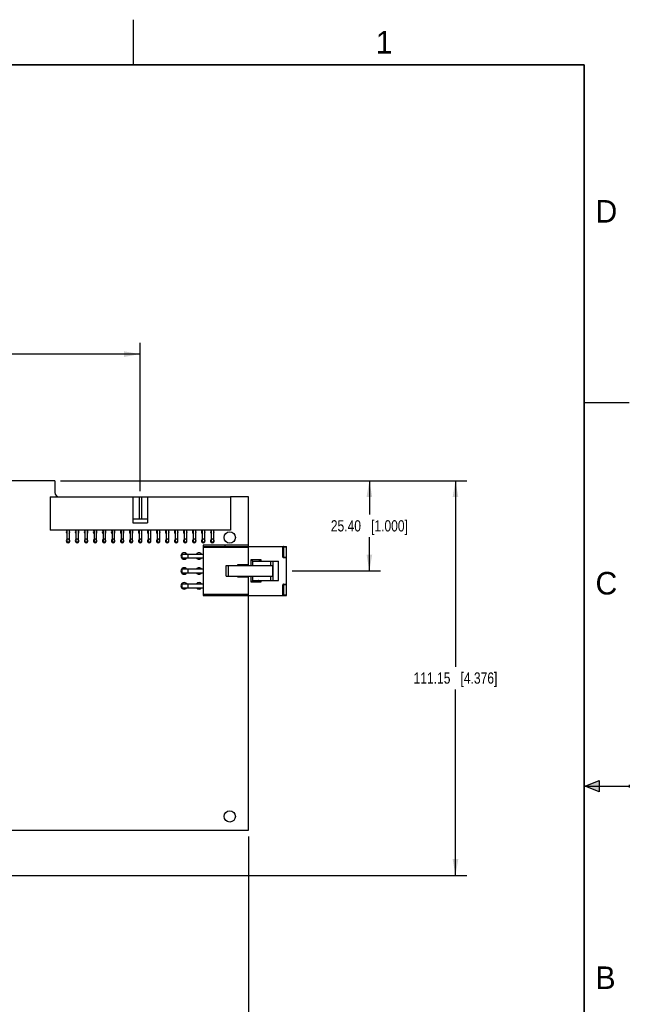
# Model space of a CAD drawing. Header units: inches. Extents: x 0 to 22, y 0 to 17.
# Tile 26 of 26: x 15.2 to 22, y 6.1 to 17. Entities that reach past the tile are written whole.
import ezdxf

# ---------------------------------------------------------------- set-up
doc = ezdxf.new("R2010")
doc.units = ezdxf.units.IN
doc.header["$LTSCALE"] = 1.21
doc.header["$MEASUREMENT"] = 0
doc.layers.get('0').update_dxf_attribs({"linetype": 'CONTINUOUS'})
doc.layers.add('02___PRT_ALL_AXES', color=7, linetype='CONTINUOUS')
doc.layers.add('DIMENSIONS', color=7, linetype='CONTINUOUS')
doc.styles.get("Standard").update_dxf_attribs({"font": 'txt', "width": 0.8})
doc.styles.add('TEXTSTYLE_2', font='txt')
doc.dimstyles.new('DIMSTYLE_1', dxfattribs={"dimtxt": 0.125, "dimasz": 0.18, "dimexe": 0.125, "dimexo": 0.0625, "dimgap": 0.0625, "dimtad": 0, "dimtih": 1, "dimtoh": 1, "dimzin": 0, "dimdsep": 46, "dimtxsty": 'STANDARD', "dimblk": '_FILLED', "dimblk1": '_FILLED', "dimblk2": '_FILLED', "dimcen": 0.09, "dimazin": 0, "dimtp": 0.01, "dimtm": 0.01, "dimtfac": 1, "dimtofl": 0, "dimtmove": 0, "dimatfit": 3, "dimldrblk": '_FILLED', "dimfxl": 1, "dimtolj": 1, "dimtzin": 0, "dimarcsym": 0})

# ---------------------------------------------------------------- blocks, each defined once
blk = doc.blocks.new('_FILLED')
at = {"color": 0, "linetype": 'BYBLOCK'}
blk.add_solid([(0, 0), (-1, 0.174), (-1, -0.174)], dxfattribs=at)
blk = doc.blocks.new('*D10')
at = {"layer": 'DIMENSIONS', "color": 2, "linetype": 'CONTINUOUS'}
for p, q in [((11.105, 11.662), (11.105, 13.416)), ((16.575, 11.772), (16.575, 13.416)), ((11.105, 13.291), (13.065, 13.291)), ((16.575, 13.291), (14.615, 13.291))]:
    blk.add_line(p, q, dxfattribs=at)
at = {"layer": 'DIMENSIONS', "color": 2, "linetype": 'CONTINUOUS', "xscale": 0.18, "yscale": 0.18, "zscale": 0.18, "rotation": 180}
blk.add_blockref('_FILLED', (11.105, 13.291), dxfattribs=at)
at = {"layer": 'DIMENSIONS', "color": 2, "linetype": 'CONTINUOUS', "xscale": 0.18, "yscale": 0.18, "zscale": 0.18}
blk.add_blockref('_FILLED', (16.575, 13.291), dxfattribs=at)
at = {"layer": 'DIMENSIONS', "color": 2, "linetype": 'CONTINUOUS', "insert": (13.84, 13.354), "char_height": 0.125, "width": 1.425, "attachment_point": 2, "line_spacing_factor": 0.9}
blk.add_mtext('138.94{\\ftxt.shx;\\W1.000000;\\H0.125000; }[5.470]', dxfattribs=at)
blk = doc.blocks.new('*D12')
at = {"layer": 'DIMENSIONS', "color": 2, "linetype": 'CONTINUOUS'}
for p, q in [((17.775, 7.94), (17.775, 5.654)), ((11.105, 7.09), (11.105, 5.654)), ((11.105, 5.779), (13.665, 5.779)), ((17.775, 5.779), (15.215, 5.779))]:
    blk.add_line(p, q, dxfattribs=at)
at = {"layer": 'DIMENSIONS', "color": 2, "linetype": 'CONTINUOUS', "xscale": 0.18, "yscale": 0.18, "zscale": 0.18, "rotation": 180}
blk.add_blockref('_FILLED', (11.105, 5.779), dxfattribs=at)
at = {"layer": 'DIMENSIONS', "color": 2, "linetype": 'CONTINUOUS', "xscale": 0.18, "yscale": 0.18, "zscale": 0.18}
blk.add_blockref('_FILLED', (17.775, 5.779), dxfattribs=at)
at = {"layer": 'DIMENSIONS', "color": 2, "linetype": 'CONTINUOUS', "insert": (14.44, 5.841), "char_height": 0.125, "width": 1.425, "attachment_point": 2, "line_spacing_factor": 0.9}
blk.add_mtext('169.42{\\ftxt.shx;\\W1.000000;\\H0.125000; }[6.670]', dxfattribs=at)
blk = doc.blocks.new('*D13')
at = {"layer": 'DIMENSIONS', "color": 2, "linetype": 'CONTINUOUS'}
for p, q in [((15.693, 11.886), (19.242, 11.886)), ((19.117, 11.886), (19.117, 11.511)), ((19.117, 10.886), (19.117, 11.261)), ((18.259, 10.886), (19.242, 10.886))]:
    blk.add_line(p, q, dxfattribs=at)
at = {"layer": 'DIMENSIONS', "color": 2, "linetype": 'CONTINUOUS', "xscale": 0.18, "yscale": 0.18, "zscale": 0.18}
for p, rotation in [((19.117, 11.886), 90), ((19.117, 10.886), 270)]:
    blk.add_blockref('_FILLED', p, dxfattribs=dict(at, rotation=rotation))
at = {"layer": 'DIMENSIONS', "color": 2, "linetype": 'CONTINUOUS', "insert": (19.117, 11.449), "char_height": 0.125, "width": 1.325, "attachment_point": 2, "line_spacing_factor": 0.9}
blk.add_mtext('25.40{\\ftxt.shx;\\W1.000000;\\H0.125000; }[1.000]', dxfattribs=at)
blk = doc.blocks.new('*D14')
at = {"layer": 'DIMENSIONS', "color": 2, "linetype": 'CONTINUOUS'}
for p, q in [((15.693, 11.886), (20.197, 11.886)), ((20.072, 11.886), (20.072, 9.823)), ((20.072, 7.51), (20.072, 9.573)), ((15.009, 7.51), (20.197, 7.51))]:
    blk.add_line(p, q, dxfattribs=at)
at = {"layer": 'DIMENSIONS', "color": 2, "linetype": 'CONTINUOUS', "xscale": 0.18, "yscale": 0.18, "zscale": 0.18}
for p, rotation in [((20.072, 11.886), 90), ((20.072, 7.51), 270)]:
    blk.add_blockref('_FILLED', p, dxfattribs=dict(at, rotation=rotation))
at = {"layer": 'DIMENSIONS', "color": 2, "linetype": 'CONTINUOUS', "insert": (20.072, 9.761), "char_height": 0.125, "width": 1.425, "attachment_point": 2, "line_spacing_factor": 0.9}
blk.add_mtext('111.15{\\ftxt.shx;\\W1.000000;\\H0.125000; }[4.376]', dxfattribs=at)

msp = doc.modelspace()

# ---------------------------------------------------------------- hatches: boundary and pattern name
at = {"linetype": 'CONTINUOUS'}
msp.add_hatch(color=2, dxfattribs=at).paths.add_polyline_path([(21.666, 8.562), (21.666, 8.438), (21.51, 8.5)])

# ---------------------------------------------------------------- linework, layer by layer
at = {"color": 2, "linetype": 'CONTINUOUS'}
for p, q in [((16.5, 16.5), (16.5, 17)), ((22, 12.75), (21.5, 12.75)), ((21.51, 8.5), (21.666, 8.562)), ((21.666, 8.562), (21.666, 8.438)), ((21.51, 8.5), (22, 8.5)), ((21.666, 8.438), (21.51, 8.5)), ((22, 8.515), (22, 8.485))]:
    msp.add_line(p, q, dxfattribs=at)
at = {"color": 7, "linetype": 'CONTINUOUS'}
for p, q in [((15.63, 11.886), (15.63, 11.756)), ((15.575, 11.709), (15.575, 11.339)), ((15.575, 11.709), (17.575, 11.709)), ((16.495, 11.709), (16.495, 11.419)), ((16.563, 11.709), (16.563, 11.459)), ((16.588, 11.709), (16.588, 11.459)), ((16.655, 11.709), (16.655, 11.419)), ((17.575, 11.709), (17.575, 11.339)), ((16.655, 11.459), (16.495, 11.459)), ((16.495, 11.419), (16.655, 11.419)), ((17.575, 11.339), (15.575, 11.339)), ((15.763, 11.339), (15.763, 11.207)), ((15.788, 11.339), (15.788, 11.207)), ((15.863, 11.339), (15.863, 11.207)), ((15.888, 11.339), (15.888, 11.207)), ((15.963, 11.339), (15.963, 11.207)), ((15.988, 11.339), (15.988, 11.207)), ((16.063, 11.339), (16.063, 11.207)), ((16.088, 11.339), (16.088, 11.207)), ((16.163, 11.339), (16.163, 11.207)), ((16.188, 11.339), (16.188, 11.207)), ((16.263, 11.339), (16.263, 11.207)), ((16.288, 11.339), (16.288, 11.207)), ((16.363, 11.339), (16.363, 11.207)), ((16.388, 11.339), (16.388, 11.207)), ((16.463, 11.339), (16.463, 11.207)), ((16.488, 11.339), (16.488, 11.207)), ((16.563, 11.339), (16.563, 11.207)), ((16.588, 11.339), (16.588, 11.207)), ((16.663, 11.339), (16.663, 11.207)), ((16.688, 11.339), (16.688, 11.207)), ((16.763, 11.339), (16.763, 11.207)), ((16.788, 11.339), (16.788, 11.207)), ((16.863, 11.339), (16.863, 11.207)), ((16.888, 11.339), (16.888, 11.207)), ((16.963, 11.339), (16.963, 11.207)), ((16.988, 11.339), (16.988, 11.207)), ((17.063, 11.339), (17.063, 11.207)), ((17.088, 11.339), (17.088, 11.207)), ((17.163, 11.339), (17.163, 11.207)), ((17.188, 11.339), (17.188, 11.207)), ((17.263, 11.339), (17.263, 11.207)), ((17.288, 11.339), (17.288, 11.207)), ((17.363, 11.339), (17.363, 11.207)), ((17.388, 11.339), (17.388, 11.207)), ((15.788, 11.239), (15.763, 11.239)), ((15.788, 11.207), (15.763, 11.207)), ((15.888, 11.239), (15.863, 11.239)), ((15.888, 11.207), (15.863, 11.207)), ((15.988, 11.239), (15.963, 11.239)), ((15.988, 11.207), (15.963, 11.207)), ((16.088, 11.239), (16.063, 11.239)), ((16.088, 11.207), (16.063, 11.207)), ((16.188, 11.239), (16.163, 11.239)), ((16.188, 11.207), (16.163, 11.207)), ((16.288, 11.239), (16.263, 11.239)), ((16.288, 11.207), (16.263, 11.207)), ((16.388, 11.239), (16.363, 11.239)), ((16.388, 11.207), (16.363, 11.207)), ((16.488, 11.239), (16.463, 11.239)), ((16.488, 11.207), (16.463, 11.207)), ((16.588, 11.239), (16.563, 11.239)), ((16.588, 11.207), (16.563, 11.207)), ((16.688, 11.239), (16.663, 11.239)), ((16.688, 11.207), (16.663, 11.207)), ((16.788, 11.239), (16.763, 11.239)), ((16.788, 11.207), (16.763, 11.207)), ((16.888, 11.239), (16.863, 11.239)), ((16.888, 11.207), (16.863, 11.207)), ((16.988, 11.239), (16.963, 11.239)), ((16.988, 11.207), (16.963, 11.207)), ((17.088, 11.239), (17.063, 11.239)), ((17.088, 11.207), (17.063, 11.207)), ((17.188, 11.239), (17.163, 11.239)), ((17.188, 11.207), (17.163, 11.207)), ((17.288, 11.239), (17.263, 11.239)), ((17.288, 11.207), (17.263, 11.207)), ((17.775, 11.174), (17.272, 11.174)), ((17.272, 11.174), (17.272, 10.615)), ((17.272, 11.158), (18.197, 11.158)), ((17.775, 11.146), (17.272, 11.146)), ((17.388, 11.239), (17.363, 11.239)), ((17.388, 11.207), (17.363, 11.207)), ((17.516, 11.158), (17.516, 11.174)), ((17.775, 10.946), (17.775, 11.174)), ((18.197, 11.15), (18.157, 11.15)), ((18.157, 11.04), (18.157, 11.15)), ((18.165, 11.158), (18.165, 11.032)), ((18.197, 10.615), (18.197, 11.158)), ((17.042, 11.073), (17.272, 11.073)), ((17.042, 11.031), (17.042, 11.073)), ((17.042, 11.031), (17.272, 11.031)), ((17.104, 11.073), (17.104, 11.031)), ((18.157, 11.04), (18.197, 11.04)), ((18.197, 11.032), (18.165, 11.032)), ((17.527, 10.946), (18.047, 10.946)), ((17.527, 10.827), (17.527, 10.946)), ((17.555, 10.827), (17.555, 10.946)), ((17.775, 10.953), (17.655, 10.953)), ((17.655, 10.953), (17.655, 10.946)), ((17.683, 10.953), (17.683, 10.946)), ((17.805, 11.012), (17.915, 11.012)), ((17.805, 10.946), (17.805, 11.012)), ((17.805, 11.012), (17.825, 10.993)), ((17.825, 10.993), (18.11, 10.993)), ((17.825, 10.946), (17.825, 10.993)), ((17.915, 11.012), (17.915, 10.993)), ((18.023, 10.946), (18.023, 10.993)), ((18.047, 10.827), (18.047, 10.946)), ((18.051, 10.78), (18.051, 10.993)), ((18.11, 10.78), (18.11, 10.993)), ((17.042, 10.908), (17.272, 10.908)), ((17.042, 10.865), (17.042, 10.908)), ((17.042, 10.865), (17.272, 10.865)), ((17.104, 10.908), (17.104, 10.865)), ((17.527, 10.827), (18.047, 10.827)), ((17.655, 10.827), (17.655, 10.82)), ((17.655, 10.82), (17.775, 10.82)), ((17.683, 10.827), (17.683, 10.82)), ((17.775, 10.615), (17.775, 10.827)), ((17.805, 10.76), (17.805, 10.827)), ((17.825, 10.78), (17.825, 10.827)), ((18.023, 10.78), (18.023, 10.827)), ((17.042, 10.742), (17.272, 10.742)), ((17.042, 10.7), (17.042, 10.742)), ((17.104, 10.742), (17.104, 10.7)), ((17.805, 10.76), (17.825, 10.78)), ((17.915, 10.76), (17.805, 10.76)), ((17.825, 10.78), (18.11, 10.78)), ((17.915, 10.78), (17.915, 10.76)), ((18.197, 10.733), (18.157, 10.733)), ((18.157, 10.623), (18.157, 10.733)), ((18.165, 10.741), (18.197, 10.741)), ((18.165, 10.741), (18.165, 10.615)), ((17.042, 10.7), (17.272, 10.7)), ((17.272, 10.627), (17.775, 10.627)), ((17.272, 10.615), (18.197, 10.615)), ((18.157, 10.623), (18.197, 10.623)), ((15.013, 8.012), (17.775, 8.012))]:
    msp.add_line(p, q, dxfattribs=at)
at = {"color": 7, "linetype": 'CONTINUOUS', "const_width": 0.02}
for points in [[(21.5, 16.5), (0.5, 16.5)], [(21.5, 0.5), (21.5, 16.5)]]:
    msp.add_lwpolyline(points, dxfattribs=at)
at = {"color": 7, "linetype": 'CONTINUOUS'}
for centre, radius, start, end in [((15.677, 11.756), 0.047, 180, 270), ((18.165, 11.15), 0.00787, 90, 180), ((18.165, 11.04), 0.00787, 180, 270), ((18.165, 10.733), 0.00787, 90, 180), ((18.165, 10.623), 0.00787, 180, 270)]:
    msp.add_arc(centre, radius, start, end, dxfattribs=at)
at = {"color": 40, "linetype": 'CONTINUOUS'}
for centre, start, end in [((17.063, 11.052), 36.4808, 323.5192), ((17.228, 11.052), 36.4808, 143.5192), ((17.228, 11.052), 216.4808, 323.5192), ((17.063, 10.886), 36.4808, 323.5192), ((17.228, 10.886), 36.4808, 143.5192), ((17.228, 10.886), 216.4808, 323.5192), ((17.063, 10.721), 36.4808, 323.5192), ((17.228, 10.721), 36.4808, 143.5192), ((17.228, 10.721), 216.4808, 323.5192)]:
    msp.add_arc(centre, 0.0354, start, end, dxfattribs=at)
at = {"color": 7, "linetype": 'CONTINUOUS'}
for points, knots in [([(17.886, 10.993), (17.886, 10.993), (17.887, 10.993), (17.889, 10.994), (17.891, 10.995), (17.895, 10.997), (17.898, 11), (17.902, 11.003), (17.908, 11.007), (17.912, 11.01), (17.915, 11.012)], [0, 0, 0, 0, 0.030915, 0.068964, 0.164736, 0.281121, 0.411734, 0.551871, 0.69819, 1, 1, 1, 1]), ([(17.915, 10.76), (17.912, 10.763), (17.908, 10.766), (17.902, 10.77), (17.898, 10.773), (17.895, 10.776), (17.891, 10.778), (17.889, 10.779), (17.887, 10.78), (17.886, 10.78), (17.886, 10.78)], [0, 0, 0, 0, 0.30181, 0.44813, 0.588266, 0.718879, 0.835264, 0.931036, 0.969085, 1, 1, 1, 1])]:
    msp.add_open_spline(points, degree=3, knots=knots, dxfattribs=at)
at = {"layer": '02___PRT_ALL_AXES', "color": 7, "linetype": 'CONTINUOUS'}
for p, q in [((15.63, 11.886), (14.415, 11.886)), ((17.775, 11.709), (17.575, 11.709)), ((17.775, 11.174), (17.775, 11.709)), ((17.775, 8.012), (17.775, 10.615))]:
    msp.add_line(p, q, dxfattribs=at)
for centre in [(17.569, 11.257), (17.569, 8.164)]:
    msp.add_circle(centre, 0.0625, dxfattribs=at)
for centre, radius, start, end in [((15.775, 11.319), 0.02, 128.5714, 231.2932), ((15.775, 11.319), 0.02, 308.7068, 51.2932), ((15.875, 11.319), 0.02, 128.5714, 231.2932), ((15.875, 11.319), 0.02, 308.7068, 51.2932), ((15.975, 11.319), 0.02, 128.5714, 231.2932), ((15.975, 11.319), 0.02, 308.7068, 51.2932), ((16.075, 11.319), 0.02, 128.5714, 231.2932), ((16.075, 11.319), 0.02, 308.7068, 51.2932), ((16.175, 11.319), 0.02, 128.5714, 231.2932), ((16.175, 11.319), 0.02, 308.7068, 51.2932), ((16.275, 11.319), 0.02, 128.5714, 231.2932), ((16.275, 11.319), 0.02, 308.7068, 51.2932), ((16.375, 11.319), 0.02, 128.5714, 231.2932), ((16.375, 11.319), 0.02, 308.7068, 51.2932), ((16.475, 11.319), 0.02, 128.5714, 231.2932), ((16.475, 11.319), 0.02, 308.7068, 51.2932), ((16.575, 11.319), 0.02, 128.5714, 231.2932), ((16.575, 11.319), 0.02, 308.7068, 51.2932), ((16.675, 11.319), 0.02, 128.5714, 231.2932), ((16.675, 11.319), 0.02, 308.7068, 51.2932), ((16.775, 11.319), 0.02, 128.5714, 231.2932), ((16.775, 11.319), 0.02, 308.7068, 51.2932), ((16.875, 11.319), 0.02, 128.5714, 231.2932), ((16.875, 11.319), 0.02, 308.7068, 51.2932), ((16.975, 11.319), 0.02, 128.5714, 231.2932), ((16.975, 11.319), 0.02, 308.7068, 51.2932), ((17.075, 11.319), 0.02, 128.5714, 231.2932), ((17.075, 11.319), 0.02, 308.7068, 51.2932), ((17.175, 11.319), 0.02, 128.5714, 231.2932), ((17.175, 11.319), 0.02, 308.7068, 51.2932), ((17.275, 11.319), 0.02, 128.5714, 231.2932), ((17.275, 11.319), 0.02, 308.7068, 51.2932), ((17.375, 11.319), 0.02, 128.5714, 231.2932), ((17.375, 11.319), 0.02, 308.7068, 51.2932), ((15.775, 11.219), 0.02, 128.5714, 51.2932), ((15.875, 11.219), 0.02, 128.5714, 51.2932), ((15.975, 11.219), 0.02, 128.5714, 51.2932), ((16.075, 11.219), 0.02, 128.5714, 51.2932), ((16.175, 11.219), 0.02, 128.5714, 51.2932), ((16.275, 11.219), 0.02, 128.5714, 51.2932), ((16.375, 11.219), 0.02, 128.5714, 51.2932), ((16.475, 11.219), 0.02, 128.5714, 51.2932), ((16.575, 11.219), 0.02, 128.5714, 51.2932), ((16.675, 11.219), 0.02, 128.5714, 51.2932), ((16.775, 11.219), 0.02, 128.5714, 51.2932), ((16.875, 11.219), 0.02, 128.5714, 51.2932), ((16.975, 11.219), 0.02, 128.5714, 51.2932), ((17.075, 11.219), 0.02, 128.5714, 51.2932), ((17.175, 11.219), 0.02, 128.5714, 51.2932), ((17.275, 11.219), 0.02, 128.5714, 51.2932), ((17.375, 11.219), 0.02, 128.5714, 51.2932), ((17.063, 11.052), 0.0354, 37.227, 322.773), ((17.228, 11.052), 0.0354, 37.227, 142.773), ((17.228, 11.052), 0.0354, 217.227, 322.773), ((17.063, 10.886), 0.0354, 37.227, 322.773), ((17.228, 10.886), 0.0354, 37.227, 142.773), ((17.228, 10.886), 0.0354, 217.227, 322.773), ((17.063, 10.721), 0.0354, 37.227, 322.773), ((17.228, 10.721), 0.0354, 37.227, 142.773), ((17.228, 10.721), 0.0354, 217.227, 322.773)]:
    msp.add_arc(centre, radius, start, end, dxfattribs=at)

# ---------------------------------------------------------------- texts
at = {"color": 2, "linetype": 'CONTINUOUS', "char_height": 0.25, "width": 0.25, "attachment_point": 1, "line_spacing_factor": 0.9, "style": 'TEXTSTYLE_2'}
for s, insert in [('1', (19.188, 16.875)), ('D', (21.625, 15)), ('C', (21.625, 10.875)), ('B', (21.625, 6.5))]:
    msp.add_mtext(s, dxfattribs=dict(at, insert=insert))

# ---------------------------------------------------------------- dimensions: what is measured, and where the dimension line sits
at = {"layer": 'DIMENSIONS', "color": 2, "linetype": 'CONTINUOUS'}
dim = msp.add_linear_dim(base=(16.575, 13.291), p1=(11.105, 11.599), p2=(16.575, 11.709), dimstyle='DIMSTYLE_1', dxfattribs=at)
dim.commit()
dim.dimension.update_dxf_attribs({"geometry": '*D10', "text_midpoint": (13.84, 13.291), "dimtype": 160})
for base, p1, p2, angle, picture, middle in [((20.072, 7.51), (15.63, 11.886), (14.946, 7.51), 270, '*D14', (20.072, 9.698)), ((19.117, 10.886), (15.63, 11.886), (18.197, 10.886), 270, '*D13', (19.117, 11.386)), ((11.105, 5.779), (17.775, 8.003), (11.105, 7.152), 180, '*D12', (14.44, 5.779))]:
    dim = msp.add_linear_dim(base=base, p1=p1, p2=p2, angle=angle, dimstyle='DIMSTYLE_1', dxfattribs=at)
    dim.commit()
    dim.dimension.update_dxf_attribs({"geometry": picture, "text_midpoint": middle, "dimtype": 160})

doc.saveas('drawing.dxf')
